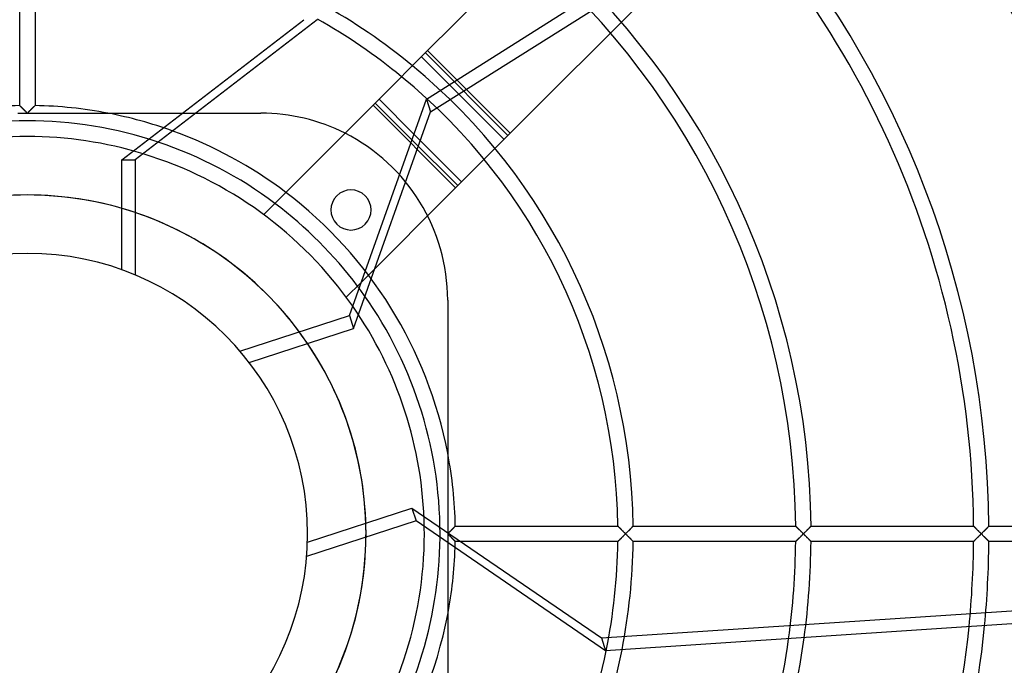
# Model space of a CAD drawing. Header units: millimetres. Extents: x -200 to 200, y -200 to 200.
# Tile 8 of 11: x -1 to 128, y -17 to 67. Entities that reach past the tile are written whole.
import ezdxf

# ---------------------------------------------------------------- set-up
doc = ezdxf.new("R2010")
doc.units = ezdxf.units.MM
doc.layers.add('HIDDEN', color=7, linetype='Continuous')
doc.layers.add('THICK', color=7, linetype='Continuous')

msp = doc.modelspace()

# ---------------------------------------------------------------- linework, layer by layer
at = {"layer": 'HIDDEN'}
for p, q in [((63.06, 52.27), (93.77, 82.99)), ((-1, 55.89), (-1, 77.12)), ((1, 77.12), (1, 55.89)), ((12.32, 48.8), (36.09, 67.1)), ((62.26, 51.48), (51.48, 62.26)), ((62.76, 51.98), (51.98, 62.76)), ((56.08, 59.25), (63.06, 52.27)), ((-1, 55.89), (-1, 55.89)), ((-1, 55.89), (-0.99, 55.88)), ((-0.99, 55.88), (-1, 55.89)), ((-1, 55.89), (-1, 55.89)), ((-0.99, 55.88), (-0.98, 55.87)), ((-0.98, 55.87), (-0.99, 55.88)), ((-0.98, 55.87), (-0.96, 55.85)), ((-0.96, 55.85), (-0.98, 55.87)), ((-0.96, 55.85), (-0.94, 55.83)), ((-0.94, 55.83), (-0.96, 55.85)), ((-0.94, 55.83), (-0.91, 55.8)), ((-0.92, 55.81), (-0.94, 55.83)), ((-0.89, 55.78), (-0.92, 55.81)), ((-0.91, 55.8), (-0.88, 55.78)), ((-0.86, 55.75), (-0.89, 55.78)), ((-0.88, 55.78), (-0.85, 55.74)), ((-0.83, 55.72), (-0.86, 55.75)), ((-0.85, 55.74), (-0.81, 55.71)), ((-0.79, 55.68), (-0.83, 55.72)), ((-0.81, 55.71), (-0.78, 55.67)), ((-0.75, 55.65), (-0.79, 55.68)), ((-0.78, 55.67), (-0.74, 55.63)), ((-0.71, 55.61), (-0.75, 55.65)), ((-0.74, 55.63), (-0.69, 55.59)), ((-0.67, 55.57), (-0.71, 55.61)), ((-0.69, 55.59), (-0.65, 55.55)), ((-0.63, 55.52), (-0.67, 55.57)), ((-0.65, 55.55), (-0.6, 55.5)), ((-0.58, 55.48), (-0.63, 55.52)), ((-0.6, 55.5), (-0.56, 55.45)), ((-0.54, 55.44), (-0.58, 55.48)), ((-0.56, 55.45), (-0.51, 55.41)), ((-0.49, 55.39), (-0.54, 55.44)), ((-0.51, 55.41), (-0.46, 55.36)), ((-0.44, 55.34), (-0.49, 55.39)), ((-0.46, 55.36), (-0.41, 55.31)), ((-0.4, 55.29), (-0.44, 55.34)), ((-0.41, 55.31), (-0.36, 55.26)), ((0.36, 55.26), (0.41, 55.31)), ((0.44, 55.34), (0.4, 55.29)), ((0.41, 55.31), (0.46, 55.36)), ((0.49, 55.39), (0.44, 55.34)), ((0.46, 55.36), (0.51, 55.41)), ((0.54, 55.44), (0.49, 55.39)), ((0.51, 55.41), (0.56, 55.45)), ((0.58, 55.48), (0.54, 55.44)), ((0.56, 55.45), (0.6, 55.5)), ((0.63, 55.52), (0.58, 55.48)), ((0.6, 55.5), (0.65, 55.55)), ((0.67, 55.57), (0.63, 55.52)), ((0.65, 55.55), (0.69, 55.59)), ((0.71, 55.61), (0.67, 55.57)), ((0.69, 55.59), (0.73, 55.63)), ((0.75, 55.65), (0.71, 55.61)), ((0.73, 55.63), (0.78, 55.67)), ((0.79, 55.68), (0.75, 55.65)), ((0.78, 55.67), (0.81, 55.71)), ((0.83, 55.72), (0.79, 55.68)), ((0.81, 55.71), (0.85, 55.74)), ((0.86, 55.75), (0.83, 55.72)), ((0.85, 55.74), (0.88, 55.78)), ((0.89, 55.78), (0.86, 55.75)), ((0.88, 55.78), (0.91, 55.8)), ((0.92, 55.81), (0.89, 55.78)), ((0.91, 55.8), (0.94, 55.83)), ((0.94, 55.83), (0.92, 55.81)), ((0.94, 55.83), (0.96, 55.85)), ((0.96, 55.85), (0.94, 55.83)), ((0.96, 55.85), (0.98, 55.87)), ((0.98, 55.87), (0.96, 55.85)), ((0.98, 55.87), (0.99, 55.88)), ((0.99, 55.88), (0.98, 55.87)), ((0.99, 55.88), (1, 55.89)), ((1, 55.89), (0.99, 55.88)), ((1, 55.89), (1, 55.89)), ((1, 55.89), (1, 55.89)), ((55.93, 45.15), (45.15, 55.93)), ((-1.23, 54.9), (-0.92, 54.9)), ((-0.92, 54.9), (-0.61, 54.9)), ((-0.61, 54.9), (-0.3, 54.9)), ((-0.35, 55.25), (-0.4, 55.29)), ((-0.36, 55.26), (-0.31, 55.21)), ((-0.3, 55.2), (-0.35, 55.25)), ((-0.31, 55.21), (-0.26, 55.16)), ((-0.25, 55.15), (-0.3, 55.2)), ((-0.3, 54.9), (0, 54.9)), ((-0.26, 55.16), (-0.21, 55.11)), ((-0.2, 55.1), (-0.25, 55.15)), ((-0.21, 55.11), (-0.16, 55.06)), ((-0.15, 55.05), (-0.2, 55.1)), ((-0.16, 55.06), (-0.1, 55)), ((-0.1, 55), (-0.15, 55.05)), ((-0.1, 55), (-0.05, 54.95)), ((-0.05, 54.95), (-0.1, 55)), ((-0.05, 54.95), (0, 54.9)), ((0, 54.9), (-0.05, 54.95)), ((0, 54.9), (0.05, 54.95)), ((0.05, 54.95), (0, 54.9)), ((0, 54.9), (0.3, 54.9)), ((0.05, 54.95), (0.1, 55)), ((0.1, 55), (0.05, 54.95)), ((0.1, 55), (0.16, 55.06)), ((0.15, 55.05), (0.1, 55)), ((0.2, 55.1), (0.15, 55.05)), ((0.16, 55.06), (0.21, 55.11)), ((0.25, 55.15), (0.2, 55.1)), ((0.21, 55.11), (0.26, 55.16)), ((0.3, 55.2), (0.25, 55.15)), ((0.26, 55.16), (0.31, 55.21)), ((0.35, 55.25), (0.3, 55.2)), ((0.3, 54.9), (0.61, 54.9)), ((0.31, 55.21), (0.36, 55.26)), ((0.4, 55.29), (0.35, 55.25)), ((0.61, 54.9), (0.92, 54.9)), ((0.92, 54.9), (1.23, 54.9)), ((1.23, 54.9), (1.55, 54.9)), ((1.55, 54.9), (1.87, 54.9)), ((1.87, 54.9), (2.19, 54.9)), ((2.19, 54.9), (2.51, 54.9)), ((2.51, 54.9), (2.83, 54.9)), ((2.83, 54.9), (3.15, 54.9)), ((3.15, 54.9), (3.48, 54.9)), ((3.48, 54.9), (3.8, 54.9)), ((3.8, 54.9), (4.13, 54.9)), ((4.13, 54.9), (4.46, 54.9)), ((4.46, 54.9), (4.78, 54.9)), ((4.78, 54.9), (5.11, 54.9)), ((5.11, 54.9), (5.43, 54.9)), ((5.43, 54.9), (5.76, 54.9)), ((5.76, 54.9), (6.08, 54.9)), ((6.08, 54.9), (6.4, 54.9)), ((6.4, 54.9), (6.72, 54.9)), ((6.72, 54.9), (7.04, 54.9)), ((7.04, 54.9), (7.36, 54.9)), ((7.36, 54.9), (7.67, 54.9)), ((7.67, 54.9), (7.98, 54.9)), ((7.98, 54.9), (8.29, 54.9)), ((8.29, 54.9), (8.59, 54.9)), ((8.59, 54.9), (8.9, 54.9)), ((8.9, 54.9), (9.2, 54.9)), ((9.2, 54.9), (9.49, 54.9)), ((9.49, 54.9), (9.78, 54.9)), ((9.78, 54.9), (10.07, 54.9)), ((10.07, 54.9), (10.35, 54.9)), ((10.35, 54.9), (10.53, 54.9)), ((10.53, 54.9), (22.02, 54.9)), ((30.5, 54.9), (30.5, 54.9)), ((56.22, 45.44), (50.23, 51.44)), ((56.72, 45.94), (50.49, 52.18)), ((56.72, 45.94), (63.06, 52.27)), ((12.32, 34.46), (12.32, 48.8)), ((12.32, 48.8), (14.09, 48.8)), ((43.6, 32.81), (56.22, 45.44)), ((56.72, 45.94), (56.22, 45.44)), ((30.87, 41.66), (30.87, 41.66)), ((41.66, 30.87), (41.66, 30.87)), ((54.9, 30.5), (54.9, 10.53)), ((54.9, 30.5), (54.9, 30.5)), ((54.9, 10.53), (54.9, 10.35)), ((54.9, 10.35), (54.9, 10.07)), ((54.9, 10.07), (54.9, 9.78)), ((54.9, 9.78), (54.9, 9.49)), ((54.9, 9.49), (54.9, 9.2)), ((54.9, 9.2), (54.9, 8.9)), ((54.9, 8.9), (54.9, 8.59)), ((54.9, 8.59), (54.9, 8.29)), ((54.9, 8.29), (54.9, 7.98)), ((54.9, 7.98), (54.9, 7.67)), ((54.9, 7.67), (54.9, 7.36)), ((54.9, 7.36), (54.9, 7.04)), ((54.9, 7.04), (54.9, 6.72)), ((54.9, 6.72), (54.9, 6.4)), ((54.9, 6.4), (54.9, 6.08)), ((54.9, 6.08), (54.9, 5.76)), ((54.9, 5.76), (54.9, 5.43)), ((54.9, 5.43), (54.9, 5.11)), ((54.9, 5.11), (54.9, 4.78)), ((54.9, 4.78), (54.9, 4.46)), ((54.9, 4.46), (54.9, 4.13)), ((54.9, 4.13), (54.9, 3.8)), ((36.58, -1.07), (50.22, 3.36)), ((50.22, 3.36), (50.77, 1.68)), ((50.22, 3.36), (74.97, -13.59)), ((54.9, 3.8), (54.9, 3.48)), ((54.9, 3.48), (54.9, 3.15)), ((54.9, 3.15), (54.9, 2.83)), ((54.9, 2.83), (54.9, 2.51)), ((54.9, 2.51), (54.9, 2.19)), ((54.9, 2.19), (54.9, 1.87)), ((54.9, 1.87), (54.9, 1.55)), ((54.9, 1.55), (54.9, 1.23)), ((54.9, 1.23), (54.9, 0.92)), ((54.9, 0.92), (54.9, 0.61)), ((54.9, 0.61), (54.9, 0.3)), ((54.9, 0.3), (54.9, 0)), ((54.95, 0.05), (54.9, 0)), ((54.9, 0), (54.95, 0.05)), ((54.9, 0), (54.9, -0.3)), ((55, 0.1), (54.95, 0.05)), ((54.95, 0.05), (55, 0.1)), ((55, 0.1), (55.06, 0.16)), ((55.05, 0.15), (55, 0.1)), ((55.1, 0.2), (55.05, 0.15)), ((55.06, 0.16), (55.11, 0.21)), ((55.15, 0.25), (55.1, 0.2)), ((55.11, 0.21), (55.16, 0.26)), ((55.2, 0.3), (55.15, 0.25)), ((55.16, 0.26), (55.21, 0.31)), ((55.25, 0.35), (55.2, 0.3)), ((55.21, 0.31), (55.26, 0.36)), ((55.29, 0.4), (55.25, 0.35)), ((55.26, 0.36), (55.31, 0.41)), ((55.34, 0.44), (55.29, 0.4)), ((55.31, 0.41), (55.36, 0.46)), ((55.39, 0.49), (55.34, 0.44)), ((55.36, 0.46), (55.41, 0.51)), ((55.44, 0.54), (55.39, 0.49)), ((55.41, 0.51), (55.45, 0.56)), ((55.48, 0.58), (55.44, 0.54)), ((55.45, 0.56), (55.5, 0.6)), ((55.52, 0.63), (55.48, 0.58)), ((55.5, 0.6), (55.55, 0.65)), ((55.57, 0.67), (55.52, 0.63)), ((55.55, 0.65), (55.59, 0.69)), ((55.61, 0.71), (55.57, 0.67)), ((55.59, 0.69), (55.63, 0.73)), ((55.65, 0.75), (55.61, 0.71)), ((55.63, 0.73), (55.67, 0.78)), ((55.68, 0.79), (55.65, 0.75)), ((55.67, 0.78), (55.71, 0.81)), ((55.72, 0.83), (55.68, 0.79)), ((55.71, 0.81), (55.74, 0.85)), ((55.75, 0.86), (55.72, 0.83)), ((55.74, 0.85), (55.78, 0.88)), ((55.78, 0.89), (55.75, 0.86)), ((55.81, 0.92), (55.78, 0.89)), ((55.78, 0.88), (55.8, 0.91)), ((55.8, 0.91), (55.83, 0.94)), ((55.83, 0.94), (55.81, 0.92)), ((55.85, 0.96), (55.83, 0.94)), ((55.83, 0.94), (55.85, 0.96)), ((55.87, 0.98), (55.85, 0.96)), ((55.85, 0.96), (55.87, 0.98)), ((55.88, 0.99), (55.87, 0.98)), ((55.87, 0.98), (55.88, 0.99)), ((55.89, 1), (55.88, 0.99)), ((55.88, 0.99), (55.89, 1)), ((55.89, 1), (77.12, 1)), ((55.89, 1), (55.89, 1)), ((55.89, 1), (55.89, 1)), ((77.13, 1), (77.12, 1)), ((77.12, 1), (77.13, 1)), ((77.13, 0.99), (77.13, 1)), ((77.13, 1), (77.13, 0.99)), ((77.15, 0.98), (77.13, 0.99)), ((77.13, 0.99), (77.15, 0.98)), ((77.16, 0.96), (77.15, 0.98)), ((77.15, 0.98), (77.17, 0.96)), ((77.19, 0.94), (77.16, 0.96)), ((77.17, 0.96), (77.19, 0.93)), ((77.21, 0.91), (77.19, 0.94)), ((77.19, 0.93), (77.22, 0.91)), ((77.24, 0.89), (77.21, 0.91)), ((77.22, 0.91), (77.25, 0.88)), ((77.27, 0.85), (77.24, 0.89)), ((77.25, 0.88), (77.28, 0.84)), ((77.31, 0.82), (77.27, 0.85)), ((77.28, 0.84), (77.32, 0.81)), ((77.34, 0.78), (77.31, 0.82)), ((77.32, 0.81), (77.36, 0.77)), ((77.38, 0.74), (77.34, 0.78)), ((77.36, 0.77), (77.4, 0.72)), ((77.42, 0.7), (77.38, 0.74)), ((77.4, 0.72), (77.45, 0.68)), ((77.47, 0.66), (77.42, 0.7)), ((77.45, 0.68), (77.49, 0.64)), ((77.51, 0.62), (77.47, 0.66)), ((77.49, 0.64), (77.54, 0.59)), ((77.56, 0.57), (77.51, 0.62)), ((77.54, 0.59), (77.59, 0.54)), ((77.6, 0.52), (77.56, 0.57)), ((77.59, 0.54), (77.64, 0.49)), ((77.65, 0.48), (77.6, 0.52)), ((77.64, 0.49), (77.69, 0.44)), ((77.7, 0.43), (77.65, 0.48)), ((77.69, 0.44), (77.74, 0.39)), ((77.75, 0.38), (77.7, 0.43)), ((77.74, 0.39), (77.79, 0.34)), ((77.8, 0.33), (77.75, 0.38)), ((77.79, 0.34), (77.85, 0.28)), ((77.86, 0.27), (77.8, 0.33)), ((77.85, 0.28), (77.9, 0.23)), ((77.91, 0.22), (77.86, 0.27)), ((77.9, 0.23), (77.96, 0.17)), ((77.96, 0.17), (77.91, 0.22)), ((78.02, 0.11), (77.96, 0.17)), ((77.96, 0.17), (78.02, 0.11)), ((78.07, 0.06), (78.02, 0.11)), ((78.02, 0.11), (78.07, 0.06)), ((78.13, 0), (78.07, 0.06)), ((78.07, 0.06), (78.13, 0)), ((78.07, -0.06), (78.13, 0)), ((78.13, 0), (78.07, -0.06)), ((78.18, 0.05), (78.13, 0)), ((78.13, 0), (78.18, 0.05)), ((78.13, 0), (78.18, -0.05)), ((78.23, 0.1), (78.18, 0.05)), ((78.18, 0.05), (78.23, 0.1)), ((78.29, 0.16), (78.23, 0.1)), ((78.23, 0.1), (78.28, 0.15)), ((78.28, 0.15), (78.33, 0.2)), ((78.34, 0.21), (78.29, 0.16)), ((78.33, 0.2), (78.38, 0.25)), ((78.39, 0.26), (78.34, 0.21)), ((78.38, 0.25), (78.43, 0.3)), ((78.44, 0.31), (78.39, 0.26)), ((78.43, 0.3), (78.48, 0.35)), ((78.49, 0.36), (78.44, 0.31)), ((78.48, 0.35), (78.53, 0.4)), ((78.54, 0.41), (78.49, 0.36)), ((78.53, 0.4), (78.57, 0.44)), ((78.59, 0.46), (78.54, 0.41)), ((78.57, 0.44), (78.62, 0.49)), ((78.64, 0.51), (78.59, 0.46)), ((78.62, 0.49), (78.67, 0.54)), ((78.69, 0.56), (78.64, 0.51)), ((78.67, 0.54), (78.71, 0.58)), ((78.73, 0.6), (78.69, 0.56)), ((78.71, 0.58), (78.75, 0.63)), ((78.78, 0.65), (78.73, 0.6)), ((78.75, 0.63), (78.8, 0.67)), ((78.82, 0.69), (78.78, 0.65)), ((78.8, 0.67), (78.84, 0.71)), ((78.86, 0.73), (78.82, 0.69)), ((78.84, 0.71), (78.88, 0.75)), ((78.9, 0.78), (78.86, 0.73)), ((78.88, 0.75), (78.92, 0.79)), ((78.94, 0.81), (78.9, 0.78)), ((78.92, 0.79), (78.95, 0.83)), ((78.97, 0.85), (78.94, 0.81)), ((78.95, 0.83), (78.98, 0.86)), ((79.01, 0.88), (78.97, 0.85)), ((78.98, 0.86), (79.01, 0.89)), ((79.01, 0.89), (79.04, 0.92)), ((79.04, 0.91), (79.01, 0.88)), ((79.06, 0.94), (79.04, 0.91)), ((79.04, 0.92), (79.07, 0.94)), ((79.08, 0.96), (79.06, 0.94)), ((79.07, 0.94), (79.09, 0.96)), ((79.1, 0.98), (79.08, 0.96)), ((79.09, 0.96), (79.1, 0.98)), ((79.11, 0.99), (79.1, 0.98)), ((79.1, 0.98), (79.11, 0.99)), ((79.12, 1), (79.11, 0.99)), ((79.11, 0.99), (79.12, 1)), ((79.12, 1), (79.12, 1)), ((79.12, 1), (100.36, 1)), ((79.12, 1), (79.12, 1)), ((100.37, 0.99), (100.36, 1)), ((100.36, 1), (100.36, 1)), ((100.36, 1), (100.36, 1)), ((100.36, 1), (100.37, 0.99)), ((100.38, 0.98), (100.37, 0.99)), ((100.37, 0.99), (100.38, 0.97)), ((100.39, 0.96), (100.38, 0.98)), ((100.38, 0.97), (100.4, 0.96)), ((100.42, 0.94), (100.39, 0.96)), ((100.4, 0.96), (100.42, 0.93)), ((100.44, 0.91), (100.42, 0.94)), ((100.42, 0.93), (100.45, 0.9)), ((100.47, 0.89), (100.44, 0.91)), ((100.45, 0.9), (100.48, 0.87)), ((100.5, 0.85), (100.47, 0.89)), ((100.48, 0.87), (100.52, 0.84)), ((100.54, 0.82), (100.5, 0.85)), ((100.52, 0.84), (100.56, 0.8)), ((100.57, 0.78), (100.54, 0.82)), ((100.56, 0.8), (100.6, 0.76)), ((100.61, 0.74), (100.57, 0.78)), ((100.6, 0.76), (100.64, 0.72)), ((100.65, 0.7), (100.61, 0.74)), ((100.64, 0.72), (100.69, 0.67)), ((100.7, 0.66), (100.65, 0.7)), ((100.69, 0.67), (100.73, 0.63)), ((100.74, 0.62), (100.7, 0.66)), ((100.73, 0.63), (100.78, 0.58)), ((100.79, 0.57), (100.74, 0.62)), ((100.78, 0.58), (100.83, 0.53)), ((100.83, 0.53), (100.79, 0.57)), ((100.88, 0.48), (100.83, 0.53)), ((100.83, 0.53), (100.88, 0.48)), ((100.93, 0.43), (100.88, 0.48)), ((100.88, 0.48), (100.93, 0.43)), ((100.98, 0.38), (100.93, 0.43)), ((100.93, 0.43), (100.98, 0.38)), ((101.03, 0.33), (100.98, 0.38)), ((100.98, 0.38), (101.04, 0.32)), ((101.09, 0.27), (101.03, 0.33)), ((101.04, 0.32), (101.09, 0.27)), ((101.14, 0.22), (101.09, 0.27)), ((101.09, 0.27), (101.14, 0.22)), ((101.19, 0.17), (101.14, 0.22)), ((101.14, 0.22), (101.2, 0.16)), ((101.25, 0.11), (101.19, 0.17)), ((101.2, 0.16), (101.25, 0.11)), ((101.3, 0.06), (101.25, 0.11)), ((101.25, 0.11), (101.31, 0.05)), ((101.36, 0), (101.3, 0.06)), ((101.3, -0.06), (101.36, 0)), ((101.31, 0.05), (101.36, 0)), ((101.36, 0), (101.31, -0.05)), ((101.41, 0.05), (101.36, 0)), ((101.36, 0), (101.41, 0.05)), ((101.36, 0), (101.41, -0.05)), ((101.41, -0.05), (101.36, 0)), ((101.46, 0.1), (101.41, 0.05)), ((101.41, 0.05), (101.46, 0.1)), ((101.52, 0.16), (101.46, 0.1)), ((101.46, 0.1), (101.51, 0.15)), ((101.51, 0.15), (101.56, 0.2)), ((101.57, 0.21), (101.52, 0.16)), ((101.56, 0.2), (101.61, 0.25)), ((101.62, 0.26), (101.57, 0.21)), ((101.61, 0.25), (101.66, 0.3)), ((101.67, 0.31), (101.62, 0.26)), ((101.66, 0.3), (101.71, 0.35)), ((101.72, 0.36), (101.67, 0.31)), ((101.71, 0.35), (101.76, 0.4)), ((101.77, 0.41), (101.72, 0.36)), ((101.76, 0.4), (101.8, 0.44)), ((101.82, 0.46), (101.77, 0.41)), ((101.8, 0.44), (101.85, 0.49)), ((101.87, 0.51), (101.82, 0.46)), ((101.85, 0.49), (101.9, 0.54)), ((101.92, 0.56), (101.87, 0.51)), ((101.9, 0.54), (101.94, 0.58)), ((101.96, 0.6), (101.92, 0.56)), ((101.94, 0.58), (101.99, 0.63)), ((102.01, 0.65), (101.96, 0.6)), ((101.99, 0.63), (102.03, 0.67)), ((102.05, 0.69), (102.01, 0.65)), ((102.03, 0.67), (102.07, 0.71)), ((102.09, 0.73), (102.05, 0.69)), ((102.07, 0.71), (102.11, 0.75)), ((102.13, 0.78), (102.09, 0.73)), ((102.11, 0.75), (102.15, 0.79)), ((102.17, 0.81), (102.13, 0.78)), ((102.15, 0.79), (102.18, 0.83)), ((102.21, 0.85), (102.17, 0.81)), ((102.18, 0.83), (102.22, 0.86)), ((102.24, 0.88), (102.21, 0.85)), ((102.22, 0.86), (102.25, 0.89)), ((102.27, 0.91), (102.24, 0.88)), ((102.25, 0.89), (102.27, 0.92)), ((102.29, 0.94), (102.27, 0.91)), ((102.27, 0.92), (102.3, 0.94)), ((102.31, 0.96), (102.29, 0.94)), ((102.3, 0.94), (102.32, 0.96)), ((102.33, 0.98), (102.31, 0.96)), ((102.32, 0.96), (102.33, 0.98)), ((102.34, 0.99), (102.33, 0.98)), ((102.33, 0.98), (102.35, 0.99)), ((102.35, 1), (102.34, 0.99)), ((102.36, 1), (102.35, 1)), ((102.35, 0.99), (102.35, 1)), ((102.35, 1), (102.36, 1)), ((102.36, 1), (123.59, 1)), ((123.6, 0.99), (123.59, 1)), ((123.59, 1), (123.59, 1)), ((123.59, 1), (123.59, 1)), ((123.59, 1), (123.6, 0.99)), ((123.61, 0.98), (123.6, 0.99)), ((123.6, 0.99), (123.61, 0.97)), ((123.63, 0.96), (123.61, 0.98)), ((123.61, 0.97), (123.63, 0.96)), ((123.65, 0.94), (123.63, 0.96)), ((123.63, 0.96), (123.65, 0.93)), ((123.67, 0.91), (123.65, 0.94)), ((123.65, 0.93), (123.68, 0.9)), ((123.7, 0.88), (123.67, 0.91)), ((123.68, 0.9), (123.71, 0.87)), ((123.73, 0.85), (123.7, 0.88)), ((123.71, 0.87), (123.75, 0.84)), ((123.77, 0.82), (123.73, 0.85)), ((123.75, 0.84), (123.79, 0.8)), ((123.81, 0.78), (123.77, 0.82)), ((123.79, 0.8), (123.83, 0.76)), ((123.85, 0.74), (123.81, 0.78)), ((123.83, 0.76), (123.87, 0.72)), ((123.89, 0.7), (123.85, 0.74)), ((123.87, 0.72), (123.92, 0.67)), ((123.93, 0.66), (123.89, 0.7)), ((123.92, 0.67), (123.96, 0.63)), ((123.97, 0.61), (123.93, 0.66)), ((123.96, 0.63), (124.01, 0.58)), ((124.02, 0.57), (123.97, 0.61)), ((124.01, 0.58), (124.06, 0.53)), ((124.07, 0.52), (124.02, 0.57)), ((124.06, 0.53), (124.11, 0.48)), ((124.11, 0.47), (124.07, 0.52)), ((124.11, 0.48), (124.16, 0.43)), ((124.16, 0.43), (124.11, 0.47)), ((124.21, 0.38), (124.16, 0.43)), ((124.16, 0.43), (124.21, 0.38)), ((124.27, 0.32), (124.21, 0.38)), ((124.21, 0.38), (124.27, 0.32)), ((124.32, 0.27), (124.27, 0.32)), ((124.27, 0.32), (124.32, 0.27)), ((124.37, 0.22), (124.32, 0.27)), ((124.32, 0.27), (124.37, 0.22)), ((124.43, 0.16), (124.37, 0.22)), ((124.37, 0.22), (124.43, 0.16)), ((124.48, 0.11), (124.43, 0.16)), ((124.43, 0.16), (124.48, 0.11)), ((124.53, 0.06), (124.48, 0.11)), ((124.48, 0.11), (124.54, 0.05)), ((124.59, 0), (124.53, 0.06)), ((124.53, -0.06), (124.59, 0)), ((124.54, 0.05), (124.59, 0)), ((124.59, 0), (124.54, -0.05)), ((124.64, 0.05), (124.59, 0)), ((124.59, 0), (124.64, 0.05)), ((124.59, 0), (124.64, -0.05)), ((124.64, -0.05), (124.59, 0)), ((124.69, 0.1), (124.64, 0.05)), ((124.64, 0.05), (124.69, 0.1)), ((124.69, 0.1), (124.75, 0.16)), ((124.74, 0.15), (124.69, 0.1)), ((124.79, 0.2), (124.74, 0.15)), ((124.75, 0.16), (124.8, 0.21)), ((124.84, 0.25), (124.79, 0.2)), ((124.8, 0.21), (124.85, 0.26)), ((124.89, 0.3), (124.84, 0.25)), ((124.85, 0.26), (124.9, 0.31)), ((124.94, 0.35), (124.89, 0.3)), ((124.9, 0.31), (124.95, 0.36)), ((124.99, 0.4), (124.94, 0.35)), ((124.95, 0.36), (125, 0.41)), ((125.03, 0.44), (124.99, 0.4)), ((125, 0.41), (125.05, 0.46)), ((125.08, 0.49), (125.03, 0.44)), ((125.05, 0.46), (125.1, 0.51)), ((125.13, 0.54), (125.08, 0.49)), ((125.1, 0.51), (125.15, 0.56)), ((125.17, 0.58), (125.13, 0.54)), ((125.15, 0.56), (125.19, 0.6)), ((125.22, 0.63), (125.17, 0.58)), ((125.19, 0.6), (125.24, 0.65)), ((125.26, 0.67), (125.22, 0.63)), ((125.24, 0.65), (125.28, 0.69)), ((125.3, 0.71), (125.26, 0.67)), ((125.28, 0.69), (125.32, 0.73)), ((125.34, 0.75), (125.3, 0.71)), ((125.32, 0.73), (125.36, 0.78)), ((125.38, 0.79), (125.34, 0.75)), ((125.36, 0.78), (125.4, 0.81)), ((125.41, 0.83), (125.38, 0.79)), ((125.4, 0.81), (125.44, 0.85)), ((125.45, 0.86), (125.41, 0.83)), ((125.44, 0.85), (125.47, 0.88)), ((125.48, 0.89), (125.45, 0.86)), ((125.47, 0.88), (125.5, 0.91)), ((125.5, 0.92), (125.48, 0.89)), ((125.53, 0.94), (125.5, 0.92)), ((125.5, 0.91), (125.52, 0.94)), ((125.52, 0.94), (125.55, 0.96)), ((125.55, 0.96), (125.53, 0.94)), ((125.56, 0.98), (125.55, 0.96)), ((125.55, 0.96), (125.56, 0.98)), ((125.58, 0.99), (125.56, 0.98)), ((125.56, 0.98), (125.58, 0.99)), ((125.59, 1), (125.58, 1)), ((125.58, 1), (125.58, 0.99)), ((125.58, 0.99), (125.58, 1)), ((125.58, 1), (125.59, 1)), ((125.59, 1), (144.56, 1)), ((54.95, -0.05), (54.9, 0)), ((54.9, 0), (54.95, -0.05)), ((54.9, -0.3), (54.9, -0.61)), ((54.9, -0.61), (54.9, -0.92)), ((54.9, -0.92), (54.9, -1.23)), ((54.9, -1.23), (54.9, -1.55)), ((55, -0.1), (54.95, -0.05)), ((54.95, -0.05), (55, -0.1)), ((55.05, -0.15), (55, -0.1)), ((55, -0.1), (55.06, -0.16)), ((55.1, -0.2), (55.05, -0.15)), ((55.06, -0.16), (55.11, -0.21)), ((55.15, -0.25), (55.1, -0.2)), ((55.11, -0.21), (55.16, -0.26)), ((55.2, -0.3), (55.15, -0.25)), ((55.16, -0.26), (55.21, -0.31)), ((55.25, -0.35), (55.2, -0.3)), ((55.21, -0.31), (55.26, -0.36)), ((55.29, -0.4), (55.25, -0.35)), ((55.26, -0.36), (55.31, -0.41)), ((55.34, -0.44), (55.29, -0.4)), ((55.31, -0.41), (55.36, -0.46)), ((55.39, -0.49), (55.34, -0.44)), ((55.36, -0.46), (55.41, -0.51)), ((55.44, -0.54), (55.39, -0.49)), ((55.41, -0.51), (55.45, -0.56)), ((55.48, -0.58), (55.44, -0.54)), ((55.45, -0.56), (55.5, -0.6)), ((55.52, -0.63), (55.48, -0.58)), ((55.5, -0.6), (55.55, -0.65)), ((55.57, -0.67), (55.52, -0.63)), ((55.55, -0.65), (55.59, -0.69)), ((55.61, -0.71), (55.57, -0.67)), ((55.59, -0.69), (55.63, -0.74)), ((55.65, -0.75), (55.61, -0.71)), ((55.63, -0.74), (55.67, -0.78)), ((55.68, -0.79), (55.65, -0.75)), ((55.67, -0.78), (55.71, -0.81)), ((55.72, -0.83), (55.68, -0.79)), ((55.71, -0.81), (55.74, -0.85)), ((55.75, -0.86), (55.72, -0.83)), ((55.74, -0.85), (55.78, -0.88)), ((55.78, -0.89), (55.75, -0.86)), ((55.78, -0.88), (55.8, -0.91)), ((55.81, -0.92), (55.78, -0.89)), ((55.8, -0.91), (55.83, -0.94)), ((55.83, -0.94), (55.81, -0.92)), ((55.85, -0.96), (55.83, -0.94)), ((55.83, -0.94), (55.85, -0.96)), ((55.87, -0.98), (55.85, -0.96)), ((55.85, -0.96), (55.87, -0.98)), ((55.88, -0.99), (55.87, -0.98)), ((55.87, -0.98), (55.88, -0.99)), ((55.89, -1), (55.88, -0.99)), ((55.88, -0.99), (55.89, -1)), ((55.89, -1), (55.89, -1)), ((55.89, -1), (55.89, -1)), ((77.12, -1), (55.89, -1)), ((77.12, -1), (77.13, -1)), ((77.13, -1), (77.12, -1)), ((77.13, -0.99), (77.15, -0.98)), ((77.15, -0.98), (77.13, -0.99)), ((77.13, -1), (77.13, -0.99)), ((77.13, -0.99), (77.13, -1)), ((77.15, -0.98), (77.16, -0.96)), ((77.17, -0.96), (77.15, -0.98)), ((77.16, -0.96), (77.19, -0.94)), ((77.19, -0.93), (77.17, -0.96)), ((77.19, -0.94), (77.21, -0.91)), ((77.22, -0.91), (77.19, -0.93)), ((77.21, -0.91), (77.24, -0.89)), ((77.25, -0.88), (77.22, -0.91)), ((77.24, -0.89), (77.27, -0.85)), ((77.28, -0.84), (77.25, -0.88)), ((77.27, -0.85), (77.31, -0.82)), ((77.32, -0.81), (77.28, -0.84)), ((77.31, -0.82), (77.34, -0.78)), ((77.36, -0.77), (77.32, -0.81)), ((77.34, -0.78), (77.38, -0.74)), ((77.4, -0.72), (77.36, -0.77)), ((77.38, -0.74), (77.42, -0.7)), ((77.45, -0.68), (77.4, -0.72)), ((77.42, -0.7), (77.47, -0.66)), ((77.49, -0.64), (77.45, -0.68)), ((77.47, -0.66), (77.51, -0.62)), ((77.54, -0.59), (77.49, -0.64)), ((77.51, -0.62), (77.56, -0.57)), ((77.59, -0.54), (77.54, -0.59)), ((77.56, -0.57), (77.6, -0.52)), ((77.64, -0.49), (77.59, -0.54)), ((77.6, -0.52), (77.65, -0.48)), ((77.69, -0.44), (77.64, -0.49)), ((77.65, -0.48), (77.7, -0.43)), ((77.74, -0.39), (77.69, -0.44)), ((77.7, -0.43), (77.75, -0.38)), ((77.79, -0.34), (77.74, -0.39)), ((77.75, -0.38), (77.8, -0.33)), ((77.85, -0.28), (77.79, -0.34)), ((77.8, -0.33), (77.86, -0.27)), ((77.9, -0.23), (77.85, -0.28)), ((77.86, -0.27), (77.91, -0.22)), ((77.96, -0.17), (77.9, -0.23)), ((77.91, -0.22), (77.96, -0.17)), ((77.96, -0.17), (78.02, -0.11)), ((78.02, -0.11), (77.96, -0.17)), ((78.02, -0.11), (78.07, -0.06)), ((78.07, -0.06), (78.02, -0.11)), ((78.18, -0.05), (78.13, 0)), ((78.18, -0.05), (78.23, -0.1)), ((78.23, -0.1), (78.18, -0.05)), ((78.23, -0.1), (78.28, -0.15)), ((78.29, -0.16), (78.23, -0.1)), ((78.28, -0.15), (78.33, -0.2)), ((78.34, -0.21), (78.29, -0.16)), ((78.33, -0.2), (78.38, -0.25)), ((78.39, -0.26), (78.34, -0.21)), ((78.38, -0.25), (78.43, -0.3)), ((78.44, -0.31), (78.39, -0.26)), ((78.43, -0.3), (78.48, -0.35)), ((78.49, -0.36), (78.44, -0.31)), ((78.48, -0.35), (78.53, -0.4)), ((78.54, -0.41), (78.49, -0.36)), ((78.53, -0.4), (78.57, -0.44)), ((78.59, -0.46), (78.54, -0.41)), ((78.57, -0.44), (78.62, -0.49)), ((78.64, -0.51), (78.59, -0.46)), ((78.62, -0.49), (78.67, -0.54)), ((78.69, -0.56), (78.64, -0.51)), ((78.67, -0.54), (78.71, -0.58)), ((78.73, -0.6), (78.69, -0.56)), ((78.71, -0.58), (78.75, -0.63)), ((78.78, -0.65), (78.73, -0.6)), ((78.75, -0.63), (78.8, -0.67)), ((78.82, -0.69), (78.78, -0.65)), ((78.8, -0.67), (78.84, -0.71)), ((78.86, -0.74), (78.82, -0.69)), ((78.84, -0.71), (78.88, -0.75)), ((78.9, -0.78), (78.86, -0.74)), ((78.88, -0.75), (78.92, -0.79)), ((78.94, -0.81), (78.9, -0.78)), ((78.92, -0.79), (78.95, -0.83)), ((78.97, -0.85), (78.94, -0.81)), ((78.95, -0.83), (78.98, -0.86)), ((79.01, -0.88), (78.97, -0.85)), ((78.98, -0.86), (79.01, -0.89)), ((79.04, -0.91), (79.01, -0.88)), ((79.01, -0.89), (79.04, -0.92)), ((79.06, -0.94), (79.04, -0.91)), ((79.04, -0.92), (79.07, -0.94)), ((79.08, -0.96), (79.06, -0.94)), ((79.07, -0.94), (79.09, -0.96)), ((79.1, -0.98), (79.08, -0.96)), ((79.09, -0.96), (79.1, -0.98)), ((79.1, -0.98), (79.11, -0.99)), ((79.11, -0.99), (79.1, -0.98)), ((79.11, -0.99), (79.12, -1)), ((79.12, -1), (79.11, -0.99)), ((79.12, -1), (79.12, -1)), ((100.36, -1), (79.12, -1)), ((79.12, -1), (79.12, -1)), ((100.36, -1), (100.37, -0.99)), ((100.37, -0.99), (100.36, -1)), ((100.36, -1), (100.36, -1)), ((100.36, -1), (100.36, -1)), ((100.38, -0.97), (100.37, -0.99)), ((100.37, -0.99), (100.38, -0.98)), ((100.38, -0.98), (100.39, -0.96)), ((100.4, -0.96), (100.38, -0.97)), ((100.39, -0.96), (100.42, -0.94)), ((100.42, -0.93), (100.4, -0.96)), ((100.45, -0.9), (100.42, -0.93)), ((100.42, -0.94), (100.44, -0.91)), ((100.44, -0.91), (100.47, -0.89)), ((100.48, -0.87), (100.45, -0.9)), ((100.47, -0.89), (100.5, -0.85)), ((100.52, -0.84), (100.48, -0.87)), ((100.5, -0.85), (100.54, -0.82)), ((100.56, -0.8), (100.52, -0.84)), ((100.54, -0.82), (100.57, -0.78)), ((100.6, -0.76), (100.56, -0.8)), ((100.57, -0.78), (100.61, -0.74)), ((100.64, -0.72), (100.6, -0.76)), ((100.61, -0.74), (100.65, -0.7)), ((100.69, -0.67), (100.64, -0.72)), ((100.65, -0.7), (100.7, -0.66)), ((100.73, -0.63), (100.69, -0.67)), ((100.7, -0.66), (100.74, -0.62)), ((100.78, -0.58), (100.73, -0.63)), ((100.74, -0.62), (100.79, -0.57)), ((100.83, -0.53), (100.78, -0.58)), ((100.79, -0.57), (100.83, -0.53)), ((100.83, -0.53), (100.88, -0.48)), ((100.88, -0.48), (100.83, -0.53)), ((100.88, -0.48), (100.93, -0.43)), ((100.93, -0.43), (100.88, -0.48)), ((100.93, -0.43), (100.98, -0.38)), ((100.98, -0.38), (100.93, -0.43)), ((101.04, -0.32), (100.98, -0.38)), ((100.98, -0.38), (101.03, -0.33)), ((101.03, -0.33), (101.09, -0.27)), ((101.09, -0.27), (101.04, -0.32)), ((101.09, -0.27), (101.14, -0.22)), ((101.14, -0.22), (101.09, -0.27)), ((101.2, -0.16), (101.14, -0.22)), ((101.14, -0.22), (101.19, -0.17)), ((101.19, -0.17), (101.25, -0.11)), ((101.25, -0.11), (101.2, -0.16)), ((101.31, -0.05), (101.25, -0.11)), ((101.25, -0.11), (101.3, -0.06)), ((101.41, -0.05), (101.46, -0.1)), ((101.46, -0.1), (101.41, -0.05)), ((101.46, -0.1), (101.51, -0.15)), ((101.52, -0.16), (101.46, -0.1)), ((101.51, -0.15), (101.56, -0.2)), ((101.57, -0.21), (101.52, -0.16)), ((101.56, -0.2), (101.61, -0.25)), ((101.62, -0.26), (101.57, -0.21)), ((101.61, -0.25), (101.66, -0.3)), ((101.67, -0.31), (101.62, -0.26)), ((101.66, -0.3), (101.71, -0.35)), ((101.72, -0.36), (101.67, -0.31)), ((101.71, -0.35), (101.76, -0.4)), ((101.77, -0.41), (101.72, -0.36)), ((101.76, -0.4), (101.8, -0.44)), ((101.82, -0.46), (101.77, -0.41)), ((101.8, -0.44), (101.85, -0.49)), ((101.87, -0.51), (101.82, -0.46)), ((101.85, -0.49), (101.9, -0.54)), ((101.92, -0.56), (101.87, -0.51)), ((101.9, -0.54), (101.94, -0.58)), ((101.96, -0.6), (101.92, -0.56)), ((101.94, -0.58), (101.99, -0.63)), ((102.01, -0.65), (101.96, -0.6)), ((101.99, -0.63), (102.03, -0.67)), ((102.05, -0.69), (102.01, -0.65)), ((102.03, -0.67), (102.07, -0.71)), ((102.09, -0.74), (102.05, -0.69)), ((102.07, -0.71), (102.11, -0.75)), ((102.13, -0.78), (102.09, -0.74)), ((102.11, -0.75), (102.15, -0.79)), ((102.17, -0.81), (102.13, -0.78)), ((102.15, -0.79), (102.18, -0.83)), ((102.21, -0.85), (102.17, -0.81)), ((102.18, -0.83), (102.22, -0.86)), ((102.24, -0.88), (102.21, -0.85)), ((102.22, -0.86), (102.25, -0.89)), ((102.27, -0.91), (102.24, -0.88)), ((102.25, -0.89), (102.27, -0.92)), ((102.29, -0.94), (102.27, -0.91)), ((102.27, -0.92), (102.3, -0.94)), ((102.31, -0.96), (102.29, -0.94)), ((102.3, -0.94), (102.32, -0.96)), ((102.33, -0.98), (102.31, -0.96)), ((102.32, -0.96), (102.33, -0.98)), ((102.33, -0.98), (102.35, -0.99)), ((102.34, -0.99), (102.33, -0.98)), ((102.35, -1), (102.34, -0.99)), ((102.35, -0.99), (102.35, -1)), ((102.35, -1), (102.36, -1)), ((102.36, -1), (102.35, -1)), ((123.59, -1), (102.36, -1)), ((123.59, -1), (123.6, -0.99)), ((123.6, -0.99), (123.59, -1)), ((123.59, -1), (123.59, -1)), ((123.59, -1), (123.59, -1)), ((123.61, -0.97), (123.6, -0.99)), ((123.6, -0.99), (123.61, -0.98)), ((123.61, -0.98), (123.63, -0.96)), ((123.63, -0.96), (123.61, -0.97)), ((123.65, -0.93), (123.63, -0.96)), ((123.63, -0.96), (123.65, -0.94)), ((123.68, -0.9), (123.65, -0.93)), ((123.65, -0.94), (123.67, -0.91)), ((123.67, -0.91), (123.7, -0.88)), ((123.71, -0.87), (123.68, -0.9)), ((123.7, -0.88), (123.73, -0.85)), ((123.75, -0.84), (123.71, -0.87)), ((123.73, -0.85), (123.77, -0.82)), ((123.79, -0.8), (123.75, -0.84)), ((123.77, -0.82), (123.81, -0.78)), ((123.83, -0.76), (123.79, -0.8)), ((123.81, -0.78), (123.85, -0.74)), ((123.87, -0.72), (123.83, -0.76)), ((123.85, -0.74), (123.89, -0.7)), ((123.92, -0.67), (123.87, -0.72)), ((123.89, -0.7), (123.93, -0.66)), ((123.96, -0.63), (123.92, -0.67)), ((123.93, -0.66), (123.97, -0.61)), ((124.01, -0.58), (123.96, -0.63)), ((123.97, -0.61), (124.02, -0.57)), ((124.06, -0.53), (124.01, -0.58)), ((124.02, -0.57), (124.07, -0.52)), ((124.11, -0.48), (124.06, -0.53)), ((124.07, -0.52), (124.11, -0.47)), ((124.11, -0.47), (124.16, -0.43)), ((124.16, -0.43), (124.11, -0.48)), ((124.16, -0.43), (124.21, -0.38)), ((124.21, -0.38), (124.16, -0.43)), ((124.21, -0.38), (124.27, -0.32)), ((124.27, -0.32), (124.21, -0.38)), ((124.27, -0.32), (124.32, -0.27)), ((124.32, -0.27), (124.27, -0.32)), ((124.32, -0.27), (124.37, -0.22)), ((124.37, -0.22), (124.32, -0.27)), ((124.37, -0.22), (124.43, -0.16)), ((124.43, -0.16), (124.37, -0.22)), ((124.43, -0.16), (124.48, -0.11)), ((124.48, -0.11), (124.43, -0.16)), ((124.54, -0.05), (124.48, -0.11)), ((124.48, -0.11), (124.53, -0.06)), ((124.64, -0.05), (124.69, -0.1)), ((124.69, -0.1), (124.64, -0.05)), ((124.69, -0.1), (124.75, -0.16)), ((124.74, -0.15), (124.69, -0.1)), ((124.79, -0.2), (124.74, -0.15)), ((124.75, -0.16), (124.8, -0.21)), ((124.84, -0.25), (124.79, -0.2)), ((124.8, -0.21), (124.85, -0.26)), ((124.89, -0.3), (124.84, -0.25)), ((124.85, -0.26), (124.9, -0.31)), ((124.94, -0.35), (124.89, -0.3)), ((124.9, -0.31), (124.95, -0.36)), ((124.99, -0.4), (124.94, -0.35)), ((124.95, -0.36), (125, -0.41)), ((125.03, -0.44), (124.99, -0.4)), ((125, -0.41), (125.05, -0.46)), ((125.08, -0.49), (125.03, -0.44)), ((125.05, -0.46), (125.1, -0.51)), ((125.13, -0.54), (125.08, -0.49)), ((125.1, -0.51), (125.15, -0.56)), ((125.17, -0.58), (125.13, -0.54)), ((125.15, -0.56), (125.19, -0.6)), ((125.22, -0.63), (125.17, -0.58)), ((125.19, -0.6), (125.24, -0.65)), ((125.26, -0.67), (125.22, -0.63)), ((125.24, -0.65), (125.28, -0.69)), ((125.3, -0.71), (125.26, -0.67)), ((125.28, -0.69), (125.32, -0.74)), ((125.34, -0.75), (125.3, -0.71)), ((125.32, -0.74), (125.36, -0.78)), ((125.38, -0.79), (125.34, -0.75)), ((125.36, -0.78), (125.4, -0.81)), ((125.41, -0.83), (125.38, -0.79)), ((125.4, -0.81), (125.44, -0.85)), ((125.45, -0.86), (125.41, -0.83)), ((125.44, -0.85), (125.47, -0.88)), ((125.48, -0.89), (125.45, -0.86)), ((125.47, -0.88), (125.5, -0.91)), ((125.5, -0.92), (125.48, -0.89)), ((125.5, -0.91), (125.52, -0.94)), ((125.53, -0.94), (125.5, -0.92)), ((125.52, -0.94), (125.55, -0.96)), ((125.55, -0.96), (125.53, -0.94)), ((125.55, -0.96), (125.56, -0.98)), ((125.56, -0.98), (125.55, -0.96)), ((125.56, -0.98), (125.58, -0.99)), ((125.58, -0.99), (125.56, -0.98)), ((125.58, -0.99), (125.58, -1)), ((125.58, -1), (125.58, -0.99)), ((125.58, -1), (125.59, -1)), ((125.59, -1), (125.58, -1)), ((144.38, -1), (125.59, -1)), ((54.9, -1.55), (54.9, -1.87)), ((54.9, -1.87), (54.9, -2.19)), ((54.9, -2.19), (54.9, -2.51)), ((54.9, -2.51), (54.9, -2.83)), ((54.9, -2.83), (54.9, -3.15)), ((54.9, -3.15), (54.9, -3.48)), ((54.9, -3.48), (54.9, -3.8)), ((54.9, -3.8), (54.9, -4.13)), ((54.9, -4.13), (54.9, -4.46)), ((54.9, -4.46), (54.9, -4.78)), ((54.9, -4.78), (54.9, -5.11)), ((54.9, -5.11), (54.9, -5.43)), ((54.9, -5.43), (54.9, -5.76)), ((54.9, -5.76), (54.9, -6.08)), ((54.9, -6.08), (54.9, -6.4)), ((54.9, -6.4), (54.9, -6.72)), ((54.9, -6.72), (54.9, -7.04)), ((54.9, -7.04), (54.9, -7.36)), ((54.9, -7.36), (54.9, -7.67)), ((54.9, -7.67), (54.9, -7.98)), ((54.9, -7.98), (54.9, -8.29)), ((54.9, -8.29), (54.9, -8.59)), ((54.9, -8.59), (54.9, -8.9)), ((54.9, -8.9), (54.9, -9.2)), ((54.9, -9.2), (54.9, -9.49)), ((54.9, -9.49), (54.9, -9.78)), ((54.9, -9.78), (54.9, -10.07)), ((54.9, -10.07), (54.9, -10.35)), ((74.97, -13.59), (142.47, -9.11)), ((54.9, -10.35), (54.9, -10.53)), ((74.97, -13.59), (75.52, -15.28))]:
    msp.add_line(p, q, dxfattribs=at)
for centre, radius, start, end in [((0, 0), 172.05, 90, 180), ((0, 0), 172.05, 90, 180), ((0, 0), 172.05, 0, 90), ((0, 0), 172.05, 0, 90), ((0, 0), 170.05, 90, 180), ((0, 0), 170.05, 90, 180), ((0, 0), 170.05, 0, 90), ((0, 0), 170.05, 0, 90), ((0, 0), 152.19, 0, 180), ((0, 0), 123.59, 0.4636, 48.5371), ((0, 0), 125.59, 0.4562, 41.4812), ((0, 0), 102.36, 0.5598, 49.272), ((0, 0), 100.36, 0.5709, 49.3573), ((0, 0), 79.13, 0.7241, 50.5296), ((0, 0), 77.13, 0.7428, 50.6735), ((0, 0), 55.9, 91.025, 100.8538), ((0, 0), 55.9, 79.1462, 88.975), ((0, 0), 55.9, 70.1339, 79.1462), ((0, 0), 53.9, 71.5012, 108.4988), ((0, 0), 51.85, 90, 106.9618), ((0, 0), 51.85, 73.0381, 90), ((30.5, 30.5), 24.4, 0, 63.21), ((0, 0), 44.23, 90, 180), ((0, 0), 44.23, 90, 108.5842), ((0, 0), 44.23, 0, 90), ((0, 0), 44.23, 71.4159, 90), ((0, 0), 55.9, 10.8538, 52.8398), ((42.27, 42.27), 2.62, 135, 315), ((42.27, 42.27), 2.62, 315, 135), ((0, 0), 53.9, 36.8673, 53.1327), ((0, 0), 53.9, 0, 36.4988), ((0, 0), 51.85, 1.0381, 34.9618), ((0, 0), 44.23, 0, 36.5842), ((0, 0), 55.9, 1.025, 10.8538), ((0, 0), 172.05, 180, 270), ((0, 0), 170.05, 180, 270), ((0, 0), 152.19, 180, 0), ((0, 0), 44.23, 180, 0), ((0, 0), 172.05, 270, 0), ((0, 0), 170.05, 270, 0), ((0, 0), 172.05, 270, 0), ((0, 0), 170.05, 270, 0), ((0, 0), 44.23, 359.4158, 0), ((0, 0), 53.9, 359.5012, 0), ((0, 0), 172.05, 180, 270), ((0, 0), 170.05, 180, 270), ((0, 0), 55.9, 358.1339, 358.975), ((0, 0), 77.13, 348.5792, 359.2572), ((0, 0), 79.13, 348.9727, 359.2759), ((0, 0), 100.36, 352.158, 359.4291), ((0, 0), 102.36, 352.3884, 359.4402), ((0, 0), 123.59, 354.3674, 359.5364), ((0, 0), 125.59, 354.5188, 359.5438)]:
    msp.add_arc(centre, radius, start, end, dxfattribs=at)
at = {"layer": 'THICK'}
for p, q in [((100.15, 110.93), (52.27, 63.06)), ((52.11, 56.75), (109.36, 92.81)), ((52.66, 55.06), (109.91, 91.12)), ((37.87, 67.1), (14.09, 48.8)), ((45.94, 56.72), (52.27, 63.06)), ((52.27, 63.06), (56.08, 59.25)), ((42.06, 28.48), (52.11, 56.75)), ((45.44, 56.22), (45.94, 56.72)), ((50.49, 52.18), (45.94, 56.72)), ((52.11, 56.75), (52.66, 55.06)), ((45.44, 56.22), (30.87, 41.66)), ((50.23, 51.44), (45.44, 56.22)), ((22.02, 54.9), (30.5, 54.9)), ((42.6, 26.8), (52.66, 55.06)), ((14.09, 48.8), (14.09, 33.78)), ((41.66, 30.87), (43.6, 32.81)), ((27.77, 23.84), (42.06, 28.48)), ((42.06, 28.48), (42.6, 26.8)), ((28.97, 22.37), (42.6, 26.8)), ((50.77, 1.68), (36.48, -2.97)), ((75.52, -15.28), (50.77, 1.68)), ((54.9, -10.53), (54.9, -30.5)), ((143.02, -10.8), (75.52, -15.28))]:
    msp.add_line(p, q, dxfattribs=at)
for centre, radius, start, end in [((0, 0), 155.5, 90, 180), ((0, 0), 155.5, 0, 90), ((0, 0), 152.5, 90, 270), ((0, 0), 152.5, 270, 90), ((0, 0), 149.45, 0, 180), ((0, 0), 148.82, 0.385, 42.0631), ((0, 0), 146.82, 0.3902, 42.023), ((0, 0), 79.13, 50.5296, 60.9727), ((0, 0), 77.13, 50.6735, 60.5792), ((30.5, 30.5), 24.4, 63.21, 90), ((0, 0), 55.9, 52.8398, 70.1339), ((0, 0), 53.9, 53.1327, 71.5012), ((0, 0), 51.85, 34.9618, 73.0381), ((0, 0), 44.23, 36.5842, 71.4159), ((0, 0), 36.6, 0, 180), ((0, 0), 53.9, 36.4988, 36.8673), ((0, 0), 155.5, 180, 0), ((0, 0), 149.45, 180, 0), ((0, 0), 36.6, 180, 0), ((0, 0), 51.85, 322.9618, 0), ((0, 0), 51.85, 0, 1.0381), ((0, 0), 44.23, 324.5842, 359.4158), ((0, 0), 53.9, 324.4988, 359.5012), ((0, 0), 146.82, 317.977, 359.6098), ((0, 0), 148.82, 317.9369, 359.615), ((0, 0), 55.9, 349.1462, 358.1339), ((0, 0), 55.9, 325.8661, 349.1462), ((0, 0), 123.59, 329.6326, 354.3674), ((0, 0), 125.59, 329.4812, 354.5188), ((0, 0), 100.36, 331.842, 352.158), ((0, 0), 102.36, 331.6116, 352.3884), ((0, 0), 77.13, 335.4208, 348.5792), ((0, 0), 79.13, 335.0273, 348.9727)]:
    msp.add_arc(centre, radius, start, end, dxfattribs=at)
for centre, major_axis, start_param, end_param in [((-0.27, 0.84), (-139.23, -45.24), -3.141593, -2.70526), ((0.27, -0.84), (139.23, 45.24), 0, 0.436332)]:
    msp.add_ellipse(centre, major_axis=major_axis, ratio=0.866025, start_param=start_param, end_param=end_param, dxfattribs=at)

doc.saveas('drawing.dxf')
